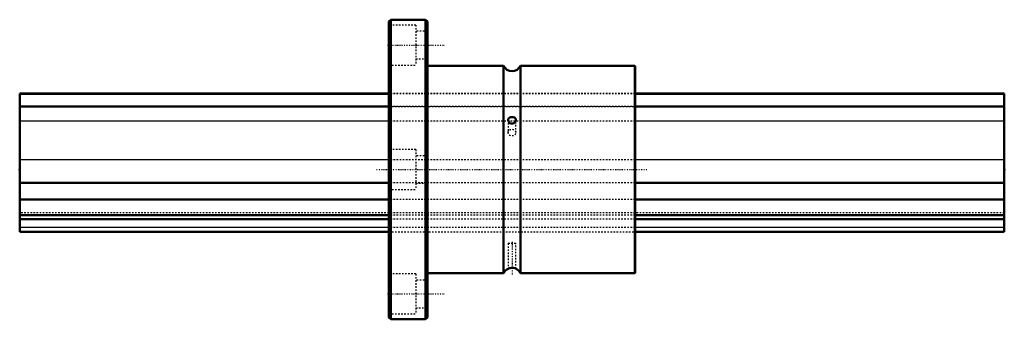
# Model space of a CAD drawing. Header units: millimetres. Extents: x 0 to 640, y -98 to 98.
import ezdxf

# ---------------------------------------------------------------- set-up
doc = ezdxf.new("R2010")
doc.units = ezdxf.units.MM
doc.linetypes.add('Center', pattern=[1.5, 0.45, -0.5, 0.05, -0.5])
doc.linetypes.add('Dashed', pattern=[2, 1, -1])
for name, color, linetype, lineweight in [('2d ConnectionPoints', 7, 'Continuous', 50), ('AM_0', 7, 'Continuous', 50), ('AM_4', 3, 'Continuous', 25), ('AM_7', 7, 'Center', 25), ('AM_9', 6, 'Dashed', 25)]:
    doc.layers.add(name, color=color, linetype=linetype, lineweight=lineweight)

# ---------------------------------------------------------------- blocks, each defined once
blk = doc.blocks.new('1_LBF100_Nut_0_in_LBF100_640L_6402400__0')
at = {"layer": 'AM_0'}
for p, q in [((241.25, 97.5), (240, 96.25)), ((240, 96.25), (240, -96.25)), ((263.75, 97.5), (241.25, 97.5)), ((241.25, 97.5), (241.25, -97.5)), ((265, 96.25), (263.75, 97.5)), ((263.75, 97.5), (263.75, -97.5)), ((265, 96.25), (265, -96.25)), ((314.5, 67.5), (265, 67.5)), ((314.5, 67.5), (314.5, -67.5)), ((399.5, 67.5), (325.5, 67.5)), ((325.5, 67.5), (325.5, -67.5)), ((400, 67), (400, -67)), ((265, -67.5), (314.5, -67.5)), ((325.5, -67.5), (399.5, -67.5)), ((240, -96.25), (241.25, -97.5)), ((241.25, -97.5), (263.75, -97.5)), ((263.75, -97.5), (265, -96.25))]:
    blk.add_line(p, q, dxfattribs=at)
for points in [[(322.5, 32.27), (322.41, 32.81), (322.11, 33.34), (321.58, 33.77), (320.82, 34.05), (319.99, 34.14), (319.22, 34.06), (318.54, 33.83), (317.97, 33.43), (317.59, 32.83), (317.5, 32.27)], [(317.5, 32.27), (317.51, 32.13), (317.67, 31.45), (318.05, 30.8), (318.67, 30.22), (319.47, 29.87), (319.72, 29.83)], [(319.72, 29.83), (320.5, 29.87), (321.23, 30.16), (321.85, 30.67), (322.31, 31.39), (322.5, 32.16), (322.5, 32.27)], [(322.5, -64.54), (322.46, -64.52), (322.21, -64.41), (321.74, -64.23), (321.03, -64.05), (320.2, -63.95), (319.41, -63.98), (318.71, -64.1), (318.1, -64.28), (317.66, -64.46), (317.5, -64.54), (317.5, -64.54)]]:
    blk.add_lwpolyline(points, dxfattribs=at)
for centre, radius, start, end in [((320, 70.07), 6.07, 205.05762, 334.94238), ((399.5, 67), 0.5, 360, 90), ((320, -70.07), 6.07, 114.23967, 154.94238), ((320, -70.07), 6.07, 25.05762, 66.03334), ((399.5, -67), 0.5, 270, 0)]:
    blk.add_arc(centre, radius, start, end, dxfattribs=at)
at = {"layer": 'AM_4'}
blk.add_line((399.5, 67.5), (399.5, -67.5), dxfattribs=at)
at = {"layer": 'AM_7'}
for p, q in [((239.12, 81), (275.88, 81)), ((232, 0), (408, 0)), ((320, -47.02), (320, -68.47)), ((239.12, -81), (275.88, -81))]:
    blk.add_line(p, q, dxfattribs=at)
at = {"layer": 'AM_9'}
for p, q in [((257.5, 94), (240, 94)), ((257.5, 94), (257.5, 68)), ((265, 90), (257.5, 90)), ((257.5, 72), (265, 72)), ((240, 68), (257.5, 68)), ((400, 49.5), (240, 49.5)), ((400, 49.16), (240, 49.16)), ((400, 41.03), (240, 41.03)), ((240, 41.02), (400, 41.02)), ((317.5, 32.26), (317.5, 24)), ((322.5, 24), (322.5, 32.27)), ((400, 31.47), (240, 31.47)), ((257.5, 13), (240, 13)), ((257.5, 13), (257.5, -13)), ((265, 9), (257.5, 9)), ((400, 6.34), (240, 6.34)), ((400, -8.66), (240, -8.66)), ((257.5, -9), (265, -9)), ((240, -13), (257.5, -13)), ((400, -19.55), (240, -19.55)), ((400, -28.22), (240, -28.22)), ((400, -29.61), (240, -29.61)), ((400, -32.37), (240, -32.37)), ((400, -37.81), (240, -37.81)), ((240, -40.5), (400, -40.5)), ((317.5, -48), (322.5, -48)), ((317.5, -48), (317.5, -64.54)), ((322.5, -64.52), (322.5, -48)), ((257.5, -68), (240, -68)), ((257.5, -68), (257.5, -94)), ((317.61, -64.49), (317.65, -64.47)), ((265, -72), (257.5, -72)), ((240, -94), (257.5, -94)), ((257.5, -90), (265, -90))]:
    blk.add_line(p, q, dxfattribs=at)
blk.add_ellipse((320, 24), major_axis=(-2.5, 0), ratio=0.866025, dxfattribs=at)
blk = doc.blocks.new('2_LBF1001640_Spline_Shaft_0_in_LBF100_640L_6402400__0')
at = {"layer": 'AM_0'}
for p, q in [((240, 49.5), (0, 49.5)), ((0, 49.5), (0, -40.5)), ((240, 49.16), (0, 49.16)), ((640, 49.5), (400, 49.5)), ((640, 49.16), (400, 49.16)), ((640, 49.5), (640, -40.5)), ((240, 41.03), (0, 41.03)), ((640, 41.03), (400, 41.03)), ((240, -8.66), (0, -8.66)), ((640, -8.66), (400, -8.66)), ((240, -19.55), (0, -19.55)), ((640, -19.55), (400, -19.55)), ((240, -29.61), (0, -29.61)), ((640, -29.61), (400, -29.61)), ((240, -32.37), (0, -32.37)), ((640, -32.37), (400, -32.37)), ((0, -40.5), (240, -40.5)), ((400, -40.5), (640, -40.5))]:
    blk.add_line(p, q, dxfattribs=at)
at = {"layer": 'AM_4'}
for p, q in [((240, 31.47), (0, 31.47)), ((640, 31.47), (400, 31.47)), ((240, 6.34), (0, 6.34)), ((640, 6.34), (400, 6.34)), ((240, -37.81), (0, -37.81)), ((640, -37.81), (400, -37.81))]:
    blk.add_line(p, q, dxfattribs=at)
at = {"layer": 'AM_9'}
for p, q in [((400, 49.5), (240, 49.5)), ((400, 49.16), (240, 49.16)), ((0, 41.02), (640, 41.02)), ((400, 41.03), (240, 41.03)), ((400, 31.47), (240, 31.47)), ((400, 6.34), (240, 6.34)), ((400, -8.66), (240, -8.66)), ((400, -19.55), (240, -19.55)), ((640, -28.22), (0, -28.22)), ((400, -29.61), (240, -29.61)), ((400, -32.37), (240, -32.37)), ((400, -37.81), (240, -37.81)), ((240, -40.5), (400, -40.5))]:
    blk.add_line(p, q, dxfattribs=at)

msp = doc.modelspace()

# ---------------------------------------------------------------- linework, layer by layer
at = {"layer": '2d ConnectionPoints'}
for p in [(0, 0), (0, 0), (640, 0)]:
    msp.add_point(p, dxfattribs=at)

# ---------------------------------------------------------------- block references
for name in ['1_LBF100_Nut_0_in_LBF100_640L_6402400__0', '2_LBF1001640_Spline_Shaft_0_in_LBF100_640L_6402400__0']:
    msp.add_blockref(name, (0, 0))

doc.saveas('drawing.dxf')
